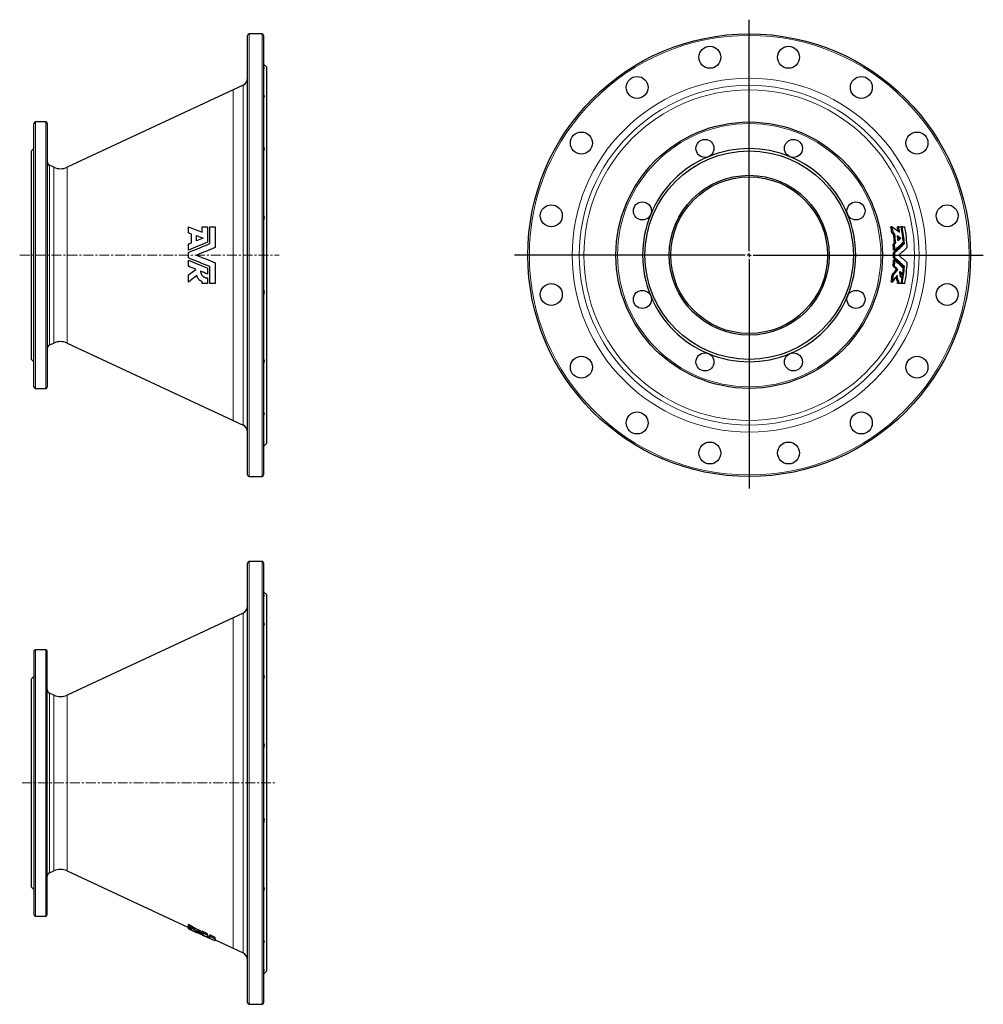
# Model space of a CAD drawing. Header units: millimetres. Extents: x 163 to 1392, y 75 to 1331.
import ezdxf

# ---------------------------------------------------------------- set-up
doc = ezdxf.new("R2010")
doc.units = ezdxf.units.MM
doc.linetypes.add('CENTERX2', pattern=[20.32, 12.7, -2.54, 2.54, -2.54])
doc.layers.add('FORMAT', color=7, linetype='Continuous')

# ---------------------------------------------------------------- blocks, each defined once
blk = doc.blocks.new('SW_CENTERMARKSYMBOL_0')
at = {"layer": 'FORMAT', "color": 0}
for p, q in [((0, 5), (0, 300.5)), ((-5, 0), (-299.5, 0)), ((0, 0), (-2.5, 0)), ((0, 0), (0, 2.5)), ((0, 0), (0, -2.5)), ((0, 0), (2.5, 0)), ((5, 0), (298.7, 0)), ((0, -5), (0, -297.7))]:
    blk.add_line(p, q, dxfattribs=at)

msp = doc.modelspace()

# ---------------------------------------------------------------- linework, layer by layer
at = {"color": 7, "linetype": 'Continuous', "lineweight": 25}
for p, q in [((453.5, 750.3), (453.5, 1311.3)), ((472, 1313.3), (455.5, 1313.3)), ((474, 1311.3), (474, 1030.8)), ((478, 1270.8), (474, 1274.8)), ((478, 1030.8), (478, 1270.8)), ((447.8, 1247.6), (435.3, 1241.8)), ((435.3, 1241.8), (223.2, 1143)), ((181, 862.8), (181, 1198.8)), ((196, 1200.8), (183, 1200.8)), ((198, 1198.8), (198, 1030.8)), ((181, 1166.8), (178, 1163.8)), ((178, 1030.8), (178, 1163.8)), ((206.3, 1143), (200.9, 1145.5)), ((378, 1059.2), (378, 1066.8)), ((381.8, 1046.6), (381.8, 1057.8)), ((388.3, 1049.2), (388.3, 1056)), ((395.6, 1060.1), (395.6, 1066.8)), ((395.6, 1066.8), (402.5, 1066.8)), ((402.5, 1066.8), (402.5, 1047.3)), ((405.2, 1045.5), (405.2, 1066.8)), ((405.2, 1066.8), (412.3, 1066.8)), ((412.3, 1066.8), (412.3, 1040.6)), ((1276.1, 1066.8), (1274.4, 1066.8)), ((1277.4, 1059.2), (1275.7, 1059.2)), ((1279.4, 1057.8), (1277.7, 1057.8)), ((1284.4, 1066.8), (1282.7, 1066.8)), ((1284.4, 1066.8), (1287.7, 1066.8)), ((1289, 1066.8), (1287.7, 1066.8)), ((1289, 1066.8), (1292.3, 1066.8)), ((378, 1037.4), (378, 1045.1)), ((1279, 1045.1), (1277.4, 1045.1)), ((1280.7, 1046.6), (1279, 1046.6)), ((1285.5, 1052.7), (1282.9, 1054.6)), ((1283.3, 1050.7), (1285.5, 1052.7)), ((1287.1, 1052.7), (1285.5, 1052.7)), ((1289.9, 1047), (1290, 1045.5)), ((1291.7, 1045.5), (1290, 1045.5)), ((178, 897.8), (178, 1030.8)), ((198, 1030.8), (198, 862.8)), ((378, 1027.2), (378, 1034.4)), ((474, 1030.8), (474, 750.3)), ((478, 790.8), (478, 1030.8)), ((1279.5, 1037.4), (1277.8, 1037.4)), ((1279.6, 1034.4), (1277.9, 1034.4)), ((378, 1016.6), (378, 1024.3)), ((412.3, 1021.1), (412.3, 994.8)), ((1279.5, 1024.3), (1277.8, 1024.3)), ((1279.6, 1027.2), (1277.9, 1027.2)), ((378, 1005.5), (387.7, 1012.7)), ((378, 996.5), (378, 1005.5)), ((402.5, 1014.3), (402.5, 1006.7)), ((405.2, 994.8), (405.2, 1016.2)), ((1277.8, 1005.5), (1276.2, 1005.5)), ((1279, 1016.6), (1277.4, 1016.6)), ((1283.2, 1012.7), (1281.5, 1012.7)), ((1285.6, 1008.7), (1287.8, 1006.7)), ((1289.5, 1006.7), (1287.8, 1006.7)), ((1290, 1016.2), (1289.9, 1014.7)), ((1291.7, 1016.2), (1290, 1016.2)), ((388.9, 1004.7), (378, 996.5)), ((395.6, 994.8), (395.6, 996.9)), ((402.5, 994.8), (395.6, 994.8)), ((402.5, 1001.7), (402.5, 994.8)), ((412.3, 994.8), (405.2, 994.8)), ((1276.4, 996.5), (1274.7, 996.5)), ((1284.4, 994.8), (1282.7, 994.8)), ((1284.8, 996.9), (1283.1, 996.9)), ((1287.7, 994.8), (1284.4, 994.8)), ((1289, 994.8), (1287.7, 994.8)), ((1292.3, 994.8), (1289, 994.8)), ((200.9, 916.2), (206.3, 918.7)), ((223.2, 918.7), (435.3, 819.8)), ((178, 897.8), (181, 894.8)), ((183, 860.8), (196, 860.8)), ((435.3, 819.8), (447.8, 814)), ((474, 786.8), (478, 790.8)), ((455.5, 748.3), (472, 748.3)), ((453.5, 76.7), (453.5, 637.7)), ((472, 639.7), (455.5, 639.7)), ((474, 637.7), (474, 76.7)), ((478, 597.2), (474, 601.2)), ((478, 117.2), (478, 597.2)), ((435.3, 568.1), (223.2, 469.3)), ((447.8, 574), (435.3, 568.1)), ((181, 525.2), (181, 189.2)), ((196, 527.2), (183, 527.2)), ((198, 189.2), (198, 525.2)), ((181, 493.2), (178, 490.2)), ((178, 224.2), (178, 490.2)), ((206.3, 469.3), (200.9, 471.8)), ((200.9, 242.5), (206.3, 245)), ((223.2, 245), (378, 172.8)), ((178, 224.2), (181, 221.2)), ((183, 187.2), (196, 187.2)), ((378, 174.7), (378, 176.4)), ((378, 173.4), (378, 174.7)), ((378, 171.7), (378, 173.4)), ((378, 171.3), (378, 171.7)), ((378, 171.2), (378, 171.3)), ((378, 171.2), (388.3, 166.4)), ((378, 171.2), (378, 171.2)), ((381.8, 170.1), (381.8, 171.4)), ((388.3, 167.3), (388.3, 168.1)), ((402.5, 164.8), (395.6, 168)), ((395.6, 166.4), (395.6, 168)), ((395.6, 165.2), (395.6, 166.4)), ((402.5, 163.1), (402.5, 164.8)), ((412.3, 160.1), (405.2, 163.5)), ((405.2, 161.8), (405.2, 163.5)), ((402.5, 163.1), (402.5, 160.5)), ((405.2, 160.7), (402.5, 161.9)), ((405.2, 159.1), (405.2, 161.8)), ((405.2, 161.8), (412.3, 158.4)), ((412.3, 158.4), (412.3, 160.1)), ((412.3, 158.4), (412.3, 155.5)), ((412.3, 156.9), (435.3, 146.2)), ((435.3, 146.2), (447.8, 140.4)), ((474, 113.2), (478, 117.2)), ((455.5, 74.7), (472, 74.7))]:
    msp.add_line(p, q, dxfattribs=at)
at = {"color": 8, "linetype": 'Continuous', "lineweight": 18}
for p, q in [((455.5, 1313.3), (455.5, 748.3)), ((472, 1030.8), (472, 1313.3)), ((447.8, 814), (447.8, 1247.6)), ((435.3, 1241.8), (435.3, 819.8)), ((435.3, 819.8), (435.3, 1241.8)), ((183, 1200.8), (183, 860.8)), ((196, 1030.8), (196, 1200.8)), ((200.9, 1145.5), (200.9, 1030.8)), ((206.3, 1030.8), (206.3, 1143)), ((223.2, 1143), (223.2, 918.7)), ((196, 860.8), (196, 1030.8)), ((200.9, 1030.8), (200.9, 916.2)), ((206.3, 918.7), (206.3, 1030.8)), ((472, 748.3), (472, 1030.8)), ((455.5, 639.7), (455.5, 74.7)), ((472, 74.7), (472, 639.7)), ((435.3, 568.1), (435.3, 146.2)), ((435.3, 146.2), (435.3, 568.1)), ((447.8, 140.4), (447.8, 574)), ((183, 527.2), (183, 187.2)), ((196, 187.2), (196, 527.2)), ((200.9, 471.8), (200.9, 242.5)), ((206.3, 245), (206.3, 469.3)), ((223.2, 469.3), (223.2, 245))]:
    msp.add_line(p, q, dxfattribs=at)
at = {"color": 7, "linetype": 'Continuous', "lineweight": 25, "flags": 128}
for points in [[(435.3, 1241.8), (435.3, 1241.8), (435.3, 1241.8), (435.3, 1241.8), (435.3, 1241.8), (435.3, 1241.8), (435.3, 1241.8), (435.3, 1241.8), (435.3, 1241.8)], [(435.3, 819.8), (435.3, 819.8), (435.3, 819.8), (435.3, 819.8), (435.3, 819.8), (435.3, 819.8), (435.3, 819.8), (435.3, 819.8), (435.3, 819.8)], [(435.3, 568.1), (435.3, 568.1), (435.3, 568.1), (435.3, 568.1), (435.3, 568.1), (435.3, 568.1), (435.3, 568.1), (435.3, 568.1), (435.3, 568.1)], [(395.6, 166.4), (396.5, 166), (399.5, 164.5), (402.5, 163.1)], [(435.3, 146.2), (435.3, 146.2), (435.3, 146.2), (435.3, 146.2), (435.3, 146.2), (435.3, 146.2), (435.3, 146.2), (435.3, 146.2), (435.3, 146.2)]]:
    msp.add_lwpolyline(points, dxfattribs=at)
at = {"color": 7, "linetype": 'Continuous', "lineweight": 25}
for centre, radius in [((1093.6, 1030.8), 282.5), ((1043.4, 1283.4), 14), ((1143.8, 1283.4), 14), ((950.6, 1244.9), 14), ((1236.7, 1244.9), 14), ((1093.6, 1030.8), 170), ((879.5, 1173.9), 14), ((1307.7, 1173.9), 14), ((1037.2, 1167.1), 11.5), ((1150.1, 1167.1), 11.5), ((1093.6, 1030.8), 133), ((1093.6, 1030.8), 102), ((1093.6, 1030.8), 100), ((841.1, 1081.1), 14), ((957.3, 1087.3), 11.5), ((1229.9, 1087.3), 11.5), ((1346.2, 1081.1), 14), ((841.1, 980.6), 14), ((1346.2, 980.6), 14), ((957.3, 974.4), 11.5), ((1229.9, 974.4), 11.5), ((1037.2, 894.6), 11.5), ((1150.1, 894.6), 11.5), ((879.5, 887.8), 14), ((1307.7, 887.8), 14), ((950.6, 816.7), 14), ((1236.7, 816.7), 14), ((1043.4, 778.3), 14), ((1143.8, 778.3), 14)]:
    msp.add_circle(centre, radius, dxfattribs=at)
at = {"color": 8, "linetype": 'Continuous', "lineweight": 18}
for radius in [280.5, 225.9, 216.8, 211, 211, 168]:
    msp.add_circle((1093.6, 1030.8), radius, dxfattribs=at)
at = {"color": 7, "linetype": 'Continuous', "lineweight": 25}
for centre, radius, start, end in [((455.5, 1311.3), 2, 90, 180), ((472, 1311.3), 2, 0, 90), ((443.5, 1256.7), 10, 295, 0), ((183, 1198.8), 2, 90, 180), ((196, 1198.8), 2, 0, 90), ((1093.6, 1030.8), 136, 112.5, 157.5), ((1093.6, 1030.8), 136, 67.5, 112.5), ((1093.6, 1030.8), 136, 22.5, 67.5), ((203, 1150), 5, 180, 245), ((214.7, 1161.1), 20, 245, 294.9763), ((1093.6, 1030.8), 136, 157.5, 202.5), ((1093.6, 1030.8), 136, 337.5, 22.5), ((1093.6, 1030.8), 184.3, 8.8569, 11.2628), ((1093.6, 1030.8), 186, 8.7775, 11.1613), ((1093.6, 1030.8), 186.1, 4.8599, 8.3218), ((1093.6, 1030.8), 187.7, 4.8169, 8.248), ((1093.6, 1030.8), 192.5, 9.152, 10.7781), ((1093.6, 1030.8), 190.8, 5.5399, 7.5804), ((1093.6, 1030.8), 194.2, 8.6659, 10.6852), ((1093.6, 1030.8), 197.4, 4.7939, 10.5102), ((1093.6, 1030.8), 198.6, 4.2293, 10.4419), ((1093.6, 1030.8), 201.9, 2.7734, 10.2687), ((1093.6, 1030.8), 184.3, 2.0357, 4.4274), ((1093.6, 1030.8), 186, 2.0176, 4.3879), ((1093.6, 1030.8), 184.3, 358.8852, 1.1148), ((1093.6, 1030.8), 186, 358.8951, 1.1049), ((1093.6, 1030.8), 184.3, 355.5726, 357.9643), ((1093.6, 1030.8), 186, 355.6121, 357.9824), ((1093.6, 1030.8), 201.9, 349.7313, 357.2266), ((1093.6, 1030.8), 184.3, 349.28, 352.0863), ((1093.6, 1030.8), 186, 349.3765, 352.1572), ((1093.6, 1030.8), 197, 351.5036, 352.9504), ((1093.6, 1030.8), 198.6, 349.5581, 355.7707), ((1093.6, 1030.8), 197.4, 352.964, 355.2061), ((1093.6, 1030.8), 192.5, 349.2219, 349.8445), ((1093.6, 1030.8), 194.2, 349.3148, 349.932), ((1093.6, 1030.8), 197.4, 349.4898, 351.5083), ((1093.6, 1030.8), 136, 202.5, 247.5), ((1093.6, 1030.8), 136, 292.5, 337.5), ((214.7, 900.5), 20, 65.0237, 115), ((203, 911.6), 5, 115, 180), ((1093.6, 1030.8), 136, 247.5, 292.5), ((183, 862.8), 2, 180, 270), ((196, 862.8), 2, 270, 0), ((443.5, 805), 10, 0, 65), ((455.5, 750.3), 2, 180, 270), ((472, 750.3), 2, 270, 0), ((455.5, 637.7), 2, 90, 180), ((472, 637.7), 2, 0, 90), ((443.5, 583), 10, 295, 0), ((183, 525.2), 2, 90, 180), ((196, 525.2), 2, 0, 90), ((203, 476.3), 5, 180, 245), ((214.7, 487.5), 20, 245, 294.9763), ((203, 238), 5, 115, 180), ((214.7, 226.9), 20, 65.0237, 115), ((183, 189.2), 2, 180, 270), ((196, 189.2), 2, 270, 0), ((443.5, 131.3), 10, 0, 65), ((455.5, 76.7), 2, 180, 270), ((472, 76.7), 2, 270, 0)]:
    msp.add_arc(centre, radius, start, end, dxfattribs=at)
for centre, major_axis, start_param, end_param in [((1093.6, 1230.9), (0, 323.7), 3.941821, 3.972532), ((1093.6, 1232.6), (0, 326.4), 3.942717, 3.973155), ((1093.6, 1238.1), (0, 335.3), 3.908007, 3.942599)]:
    msp.add_ellipse(centre, major_axis=major_axis, ratio=0.786066, start_param=start_param, end_param=end_param, dxfattribs=at)
for points, knots in [([(474, 1270.8), (474.2, 1270.6), (474.3, 1270.3), (474.5, 1270), (474.5, 1269.9), (474.5, 1269.8), (474.5, 1269.7), (474.5, 1269.5), (474.5, 1269.5), (474.3, 1269.4), (474.2, 1269.4), (474, 1269.4)], [0, 0, 0, 0, 0.25, 0.25, 0.375, 0.375, 0.5, 0.5, 0.75, 0.75, 1, 1, 1, 1]), ([(474, 1235.7), (474.2, 1235.2), (474.3, 1234.8), (474.5, 1234.2), (474.5, 1234), (474.5, 1233.6), (474.5, 1233.5), (474.5, 1232.9), (474.5, 1232.6), (474.3, 1232.1), (474.2, 1231.9), (474, 1231.7)], [0, 0, 0, 0, 0.25, 0.25, 0.375, 0.375, 0.5, 0.5, 0.75, 0.75, 1, 1, 1, 1]), ([(474, 1169.4), (474.2, 1168.8), (474.3, 1168.3), (474.5, 1167.4), (474.5, 1167.2), (474.5, 1166.6), (474.5, 1166.4), (474.5, 1165.6), (474.5, 1165.1), (474.3, 1164.2), (474.2, 1163.8), (474, 1163.4)], [0, 0, 0, 0, 0.25, 0.25, 0.375, 0.375, 0.5, 0.5, 0.75, 0.75, 1, 1, 1, 1]), ([(474, 1082), (474.2, 1081.4), (474.3, 1080.8), (474.5, 1079.9), (474.5, 1079.6), (474.5, 1078.9), (474.5, 1078.6), (474.5, 1077.7), (474.5, 1077.1), (474.3, 1076), (474.2, 1075.4), (474, 1074.9)], [0, 0, 0, 0, 0.25, 0.25, 0.375, 0.375, 0.5, 0.5, 0.75, 0.75, 1, 1, 1, 1]), ([(393.6, 1010.3), (393.6, 1009.7), (393.7, 1009.1), (393.9, 1008.2), (394, 1008), (394.2, 1007.4), (394.3, 1007.1), (394.6, 1006.3), (394.9, 1005.8), (395.5, 1005.1), (395.6, 1004.9), (396, 1004.4), (396.2, 1004.2), (396.6, 1003.9), (396.9, 1003.7), (397.3, 1003.3), (397.6, 1003.2), (398.3, 1002.7), (398.8, 1002.5), (399.5, 1002.2), (399.8, 1002.1), (400.3, 1001.9), (400.6, 1001.9), (401.4, 1001.7), (401.9, 1001.7), (402.5, 1001.7)], [0, 0, 0, 0, 0.125, 0.125, 0.1875, 0.1875, 0.25, 0.25, 0.375, 0.375, 0.4375, 0.4375, 0.5, 0.5, 0.5625, 0.5625, 0.625, 0.625, 0.75, 0.75, 0.8125, 0.8125, 0.875, 0.875, 1, 1, 1, 1]), ([(1285.7, 1010.3), (1285.7, 1009.7), (1285.6, 1009.1), (1285.6, 1008.2), (1285.6, 1008), (1285.7, 1007.4), (1285.7, 1007.1), (1285.8, 1006.3), (1285.8, 1005.8), (1286, 1005.1), (1286, 1004.9), (1286.2, 1004.4), (1286.2, 1004.2), (1286.4, 1003.9), (1286.4, 1003.7), (1286.6, 1003.3), (1286.7, 1003.2), (1287, 1002.7), (1287.2, 1002.5), (1287.5, 1002.2), (1287.6, 1002.1), (1287.8, 1001.9), (1287.9, 1001.9), (1288.3, 1001.7), (1288.5, 1001.7), (1288.8, 1001.7)], [0, 0, 0, 0, 0.125, 0.125, 0.1875, 0.1875, 0.25, 0.25, 0.375, 0.375, 0.4375, 0.4375, 0.5, 0.5, 0.5625, 0.5625, 0.625, 0.625, 0.75, 0.75, 0.8125, 0.8125, 0.875, 0.875, 1, 1, 1, 1]), ([(395.6, 996.9), (394.8, 997.2), (394, 997.6), (393, 998.4), (392.6, 998.6), (391.9, 999.2), (391.6, 999.5), (391, 1000.2), (390.8, 1000.6), (390.3, 1001.3), (390, 1001.7), (389.4, 1003), (389.1, 1003.8), (388.9, 1004.7)], [0, 0, 0, 0, 0.25, 0.25, 0.375, 0.375, 0.5, 0.5, 0.625, 0.625, 0.75, 0.75, 1, 1, 1, 1]), ([(1281.2, 1002.6), (1281.2, 1002.3), (1281.3, 1001.6), (1281.4, 1000.7), (1281.6, 999.8), (1281.8, 999), (1282.1, 998.3), (1282.4, 997.7), (1282.8, 997.2), (1283, 997), (1283.1, 996.9)], [0, 0, 0, 0, 0.1280265, 0.2560175, 0.3844149, 0.5124389, 0.6430734, 0.7740896, 0.9047731, 1, 1, 1, 1]), ([(1284.8, 996.9), (1284.5, 997.2), (1284.2, 997.6), (1283.8, 998.4), (1283.7, 998.6), (1283.4, 999.2), (1283.3, 999.5), (1283.2, 1000.2), (1283.1, 1000.6), (1283, 1001.3), (1282.9, 1001.7), (1282.8, 1003), (1282.8, 1003.8), (1282.9, 1004.7)], [0, 0, 0, 0, 0.25, 0.25, 0.375, 0.375, 0.5, 0.5, 0.625, 0.625, 0.75, 0.75, 1, 1, 1, 1]), ([(474, 986.8), (474.2, 986.2), (474.3, 985.7), (474.5, 984.8), (474.5, 984.5), (474.5, 983.9), (474.5, 983.6), (474.5, 982.7), (474.5, 982.1), (474.3, 980.9), (474.2, 980.3), (474, 979.7)], [0, 0, 0, 0, 0.25, 0.25, 0.375, 0.375, 0.5, 0.5, 0.75, 0.75, 1, 1, 1, 1]), ([(474, 898.3), (474.2, 897.9), (474.3, 897.5), (474.5, 896.8), (474.5, 896.5), (474.5, 896.1), (474.5, 895.8), (474.5, 895), (474.5, 894.5), (474.3, 893.4), (474.2, 892.9), (474, 892.3)], [0, 0, 0, 0, 0.25, 0.25, 0.375, 0.375, 0.5, 0.5, 0.75, 0.75, 1, 1, 1, 1]), ([(474, 830), (474.2, 829.8), (474.3, 829.6), (474.5, 829.2), (474.5, 829), (474.5, 828.7), (474.5, 828.5), (474.5, 828), (474.5, 827.7), (474.3, 826.8), (474.2, 826.4), (474, 826)], [0, 0, 0, 0, 0.25, 0.25, 0.375, 0.375, 0.5, 0.5, 0.75, 0.75, 1, 1, 1, 1]), ([(474, 792.2), (474.2, 792.3), (474.3, 792.3), (474.5, 792.2), (474.5, 792.2), (474.5, 792.1), (474.5, 792.1), (474.5, 791.9), (474.5, 791.7), (474.3, 791.3), (474.2, 791.1), (474, 790.8)], [0, 0, 0, 0, 0.25, 0.25, 0.375, 0.375, 0.5, 0.5, 0.75, 0.75, 1, 1, 1, 1]), ([(474, 597.2), (474.2, 596.9), (474.3, 596.7), (474.5, 596.4), (474.5, 596.3), (474.5, 596.1), (474.5, 596), (474.5, 595.9), (474.5, 595.8), (474.3, 595.7), (474.2, 595.7), (474, 595.7)], [0, 0, 0, 0, 0.25, 0.25, 0.375, 0.375, 0.5, 0.5, 0.75, 0.75, 1, 1, 1, 1]), ([(474, 562), (474.2, 561.6), (474.3, 561.1), (474.5, 560.5), (474.5, 560.4), (474.5, 560), (474.5, 559.8), (474.5, 559.3), (474.5, 559), (474.3, 558.4), (474.2, 558.2), (474, 558)], [0, 0, 0, 0, 0.25, 0.25, 0.375, 0.375, 0.5, 0.5, 0.75, 0.75, 1, 1, 1, 1]), ([(474, 495.7), (474.2, 495.1), (474.3, 494.6), (474.5, 493.8), (474.5, 493.5), (474.5, 493), (474.5, 492.7), (474.5, 491.9), (474.5, 491.4), (474.3, 490.5), (474.2, 490.1), (474, 489.7)], [0, 0, 0, 0, 0.25, 0.25, 0.375, 0.375, 0.5, 0.5, 0.75, 0.75, 1, 1, 1, 1]), ([(474, 408.3), (474.2, 407.7), (474.3, 407.1), (474.5, 406.2), (474.5, 405.9), (474.5, 405.3), (474.5, 405), (474.5, 404.1), (474.5, 403.5), (474.3, 402.3), (474.2, 401.8), (474, 401.2)], [0, 0, 0, 0, 0.25, 0.25, 0.375, 0.375, 0.5, 0.5, 0.75, 0.75, 1, 1, 1, 1]), ([(474, 313.1), (474.2, 312.6), (474.3, 312), (474.5, 311.1), (474.5, 310.9), (474.5, 310.3), (474.5, 310), (474.5, 309.1), (474.5, 308.4), (474.3, 307.2), (474.2, 306.6), (474, 306)], [0, 0, 0, 0, 0.25, 0.25, 0.375, 0.375, 0.5, 0.5, 0.75, 0.75, 1, 1, 1, 1]), ([(474, 224.6), (474.2, 224.2), (474.3, 223.8), (474.5, 223.1), (474.5, 222.9), (474.5, 222.4), (474.5, 222.1), (474.5, 221.4), (474.5, 220.8), (474.3, 219.7), (474.2, 219.2), (474, 218.6)], [0, 0, 0, 0, 0.25, 0.25, 0.375, 0.375, 0.5, 0.5, 0.75, 0.75, 1, 1, 1, 1]), ([(474, 156.3), (474.2, 156.1), (474.3, 155.9), (474.5, 155.5), (474.5, 155.3), (474.5, 155), (474.5, 154.9), (474.5, 154.4), (474.5, 154), (474.3, 153.2), (474.2, 152.7), (474, 152.3)], [0, 0, 0, 0, 0.25, 0.25, 0.375, 0.375, 0.5, 0.5, 0.75, 0.75, 1, 1, 1, 1]), ([(474, 118.6), (474.2, 118.6), (474.3, 118.6), (474.5, 118.6), (474.5, 118.5), (474.5, 118.5), (474.5, 118.4), (474.5, 118.2), (474.5, 118.1), (474.3, 117.7), (474.2, 117.4), (474, 117.2)], [0, 0, 0, 0, 0.25, 0.25, 0.375, 0.375, 0.5, 0.5, 0.75, 0.75, 1, 1, 1, 1])]:
    msp.add_open_spline(points, degree=3, knots=knots, dxfattribs=at)
for points in [[(378, 1066.8), (383.9, 1064.6), (389.7, 1062.3), (395.6, 1060.1)], [(381.8, 1057.8), (380.6, 1058.2), (379.3, 1058.7), (378, 1059.2)], [(388.3, 1056), (391.2, 1054.9), (394, 1053.8), (396.9, 1052.7)], [(1275.7, 1059.2), (1276.4, 1058.7), (1277.1, 1058.2), (1277.7, 1057.8)], [(1276.1, 1066.8), (1279.3, 1064.6), (1282.4, 1062.3), (1285.6, 1060.1)], [(1279.4, 1057.8), (1278.7, 1058.2), (1278.1, 1058.7), (1277.4, 1059.2)], [(1282.7, 1056), (1284.2, 1054.9), (1285.7, 1053.8), (1287.1, 1052.7)], [(402.5, 1047.3), (394.3, 1044), (386.2, 1040.7), (378, 1037.4)], [(378, 1045.1), (379.3, 1045.6), (380.6, 1046.1), (381.8, 1046.6)], [(378, 1034.4), (387.1, 1038.1), (396.1, 1041.8), (405.2, 1045.5)], [(396.9, 1052.7), (394, 1051.6), (391.2, 1050.4), (388.3, 1049.2)], [(1279, 1046.6), (1278.5, 1046.1), (1277.9, 1045.6), (1277.4, 1045.1)], [(1290, 1045.5), (1286.1, 1041.8), (1282, 1038.1), (1277.9, 1034.4)], [(1279, 1045.1), (1279.6, 1045.6), (1280.1, 1046.1), (1280.7, 1046.6)], [(1290.3, 1047.3), (1286.7, 1044), (1283.1, 1040.7), (1279.5, 1037.4)], [(1279.6, 1034.4), (1283.7, 1038.1), (1287.7, 1041.8), (1291.7, 1045.5)], [(1287.1, 1052.7), (1285.9, 1051.6), (1284.7, 1050.4), (1283.5, 1049.2)], [(412.3, 1040.6), (404.3, 1037.3), (396.3, 1034.1), (388.3, 1030.8)], [(388.3, 1030.8), (396.3, 1027.6), (404.3, 1024.3), (412.3, 1021.1)], [(1295.3, 1040.6), (1291.7, 1037.3), (1288.1, 1034.1), (1284.4, 1030.8)], [(1284.4, 1030.8), (1288.1, 1027.6), (1291.7, 1024.3), (1295.3, 1021.1)], [(405.2, 1016.2), (396.1, 1019.9), (387.1, 1023.6), (378, 1027.2)], [(378, 1024.3), (386.2, 1021), (394.3, 1017.7), (402.5, 1014.3)], [(1277.9, 1027.2), (1282, 1023.6), (1286.1, 1019.9), (1290, 1016.2)], [(1279.5, 1024.3), (1283.1, 1021), (1286.7, 1017.7), (1290.3, 1014.3)], [(1291.7, 1016.2), (1287.7, 1019.9), (1283.7, 1023.6), (1279.6, 1027.2)], [(387.7, 1012.7), (384.4, 1014), (381.2, 1015.3), (378, 1016.6)], [(402.5, 1006.7), (399.5, 1007.9), (396.5, 1009.1), (393.6, 1010.3)], [(1277.4, 1016.6), (1278.8, 1015.3), (1280.2, 1014), (1281.5, 1012.7)], [(1283.2, 1012.7), (1281.8, 1014), (1280.4, 1015.3), (1279, 1016.6)], [(1289.5, 1006.7), (1288.2, 1007.9), (1287, 1009.1), (1285.7, 1010.3)], [(395.6, 166.9), (389.7, 170), (383.9, 173.2), (378, 176.4)], [(378, 174.7), (383.9, 171.5), (389.7, 168.3), (395.6, 165.2)], [(381.8, 171.4), (380.6, 172), (379.3, 172.7), (378, 173.4)], [(378, 171.7), (379.3, 171.2), (380.6, 170.6), (381.8, 170.1)], [(402.5, 160.5), (394.3, 164), (386.2, 167.6), (378, 171.3)], [(378, 171.2), (387.1, 167.1), (396.1, 163), (405.2, 159.1)], [(388.3, 168.1), (391.2, 166.6), (394, 165.1), (396.9, 163.7)], [(396.9, 163.7), (394, 164.9), (391.2, 166.1), (388.3, 167.3)], [(412.3, 155.5), (404.3, 159), (396.3, 162.7), (388.3, 166.4)]]:
    msp.add_open_spline(points, degree=3, dxfattribs=at)
at = {"layer": 'FORMAT', "linetype": 'CENTERX2', "lineweight": 18}
for p, q in [((162.8, 1030.8), (493.7, 1030.8)), ((165.9, 357.2), (490.9, 357.2))]:
    msp.add_line(p, q, dxfattribs=at)

# ---------------------------------------------------------------- block references
at = {"layer": 'FORMAT'}
msp.add_blockref('SW_CENTERMARKSYMBOL_0', (1093.6, 1030.8), dxfattribs=at)

doc.saveas('drawing.dxf')
